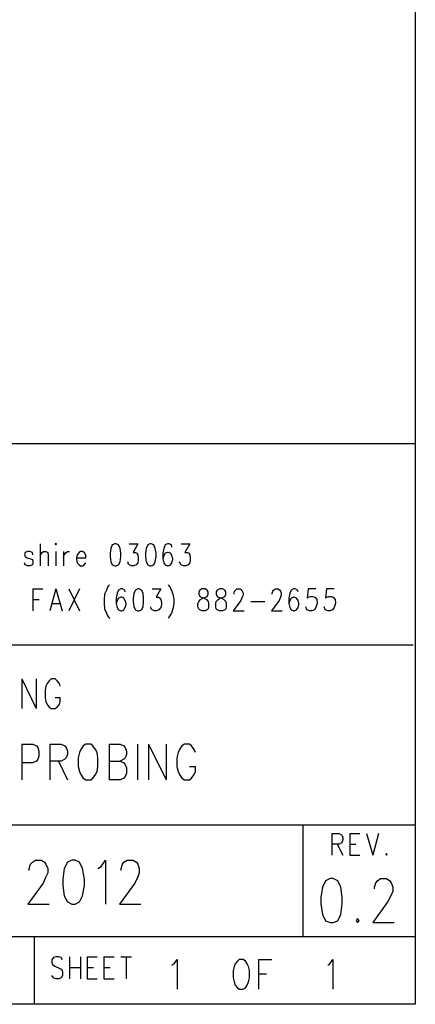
# Model space of a CAD drawing. Extents: x 11.9 to 28.1, y 10.8 to 21.2.
# Tile 7 of 8: x 27.2 to 28.1, y 10.8 to 13. Entities that reach past the tile are written whole.
import ezdxf

# ---------------------------------------------------------------- set-up
doc = ezdxf.new("R2010")
doc.units = 0
doc.header["$MEASUREMENT"] = 0
doc.layers.add('LAYNR1', color=2, linetype='Continuous')

msp = doc.modelspace()

# ---------------------------------------------------------------- linework, layer by layer
at = {"layer": 'LAYNR1', "color": 7}
for points in [[(28.093, 21.199), (28.093, 10.799)], [(23.389, 12.049), (28.093, 12.049)], [(28.093, 12.049), (28.093, 10.816)], [(27.24, 11.801), (27.239, 11.806), (27.233, 11.808), (27.228, 11.808), (27.223, 11.806), (27.221, 11.801), (27.223, 11.797), (27.227, 11.794)], [(27.256, 11.825), (27.256, 11.776)], [(27.256, 11.799), (27.261, 11.806), (27.264, 11.808), (27.269, 11.808), (27.273, 11.806), (27.274, 11.799), (27.274, 11.776)], [(27.291, 11.808), (27.291, 11.776)], [(27.308, 11.808), (27.308, 11.776)], [(27.308, 11.794), (27.31, 11.801), (27.314, 11.806), (27.317, 11.808), (27.322, 11.808)], [(27.358, 11.794), (27.358, 11.799), (27.356, 11.804), (27.354, 11.806), (27.351, 11.808), (27.346, 11.808), (27.343, 11.806), (27.339, 11.801), (27.337, 11.794)], [(27.423, 11.825), (27.417, 11.823), (27.414, 11.815), (27.412, 11.804), (27.412, 11.797), (27.414, 11.785), (27.417, 11.778), (27.423, 11.776)], [(27.426, 11.776), (27.431, 11.778), (27.435, 11.785), (27.436, 11.797), (27.436, 11.804), (27.435, 11.815), (27.431, 11.823), (27.426, 11.825), (27.423, 11.825)], [(27.455, 11.825), (27.474, 11.825), (27.464, 11.806), (27.469, 11.806), (27.472, 11.804), (27.474, 11.801), (27.475, 11.794)], [(27.501, 11.825), (27.496, 11.823), (27.493, 11.815), (27.491, 11.804), (27.491, 11.797), (27.493, 11.785), (27.496, 11.778), (27.501, 11.776)], [(27.504, 11.776), (27.51, 11.778), (27.513, 11.785), (27.515, 11.797), (27.515, 11.804), (27.513, 11.815), (27.51, 11.823), (27.504, 11.825), (27.501, 11.825)], [(27.55, 11.818), (27.549, 11.823), (27.544, 11.825), (27.54, 11.825), (27.535, 11.823), (27.532, 11.815), (27.53, 11.804), (27.53, 11.792), (27.532, 11.783), (27.535, 11.778), (27.54, 11.776)], [(27.542, 11.776), (27.547, 11.778), (27.55, 11.783), (27.552, 11.79), (27.552, 11.792), (27.55, 11.799), (27.547, 11.804), (27.542, 11.806), (27.54, 11.806), (27.535, 11.804), (27.532, 11.799), (27.53, 11.792)], [(27.571, 11.825), (27.59, 11.825), (27.579, 11.806), (27.585, 11.806), (27.588, 11.804), (27.59, 11.801), (27.591, 11.794)], [(27.228, 11.776), (27.223, 11.778), (27.221, 11.783)], [(27.227, 11.794), (27.235, 11.792), (27.239, 11.79), (27.24, 11.785), (27.24, 11.783), (27.239, 11.778), (27.233, 11.776)], [(27.337, 11.794), (27.358, 11.794)], [(27.337, 11.794), (27.337, 11.79), (27.339, 11.783), (27.343, 11.778), (27.346, 11.776)], [(27.351, 11.776), (27.354, 11.778), (27.358, 11.783)], [(27.46, 11.776), (27.455, 11.778), (27.453, 11.78), (27.452, 11.785)], [(27.475, 11.794), (27.475, 11.79), (27.474, 11.783), (27.47, 11.778), (27.465, 11.776)], [(27.576, 11.776), (27.571, 11.778), (27.569, 11.78), (27.567, 11.785)], [(27.591, 11.794), (27.591, 11.79), (27.59, 11.783), (27.586, 11.778), (27.581, 11.776)], [(27.233, 11.776), (27.228, 11.776)], [(27.346, 11.776), (27.351, 11.776)], [(27.423, 11.776), (27.426, 11.776)], [(27.465, 11.776), (27.46, 11.776)], [(27.501, 11.776), (27.504, 11.776)], [(27.54, 11.776), (27.542, 11.776)], [(27.581, 11.776), (27.576, 11.776)], [(27.24, 11.725), (27.24, 11.676)], [(27.24, 11.725), (27.262, 11.725)], [(27.291, 11.725), (27.278, 11.676)], [(27.291, 11.725), (27.305, 11.676)], [(27.32, 11.725), (27.344, 11.676)], [(27.344, 11.725), (27.32, 11.676)], [(27.411, 11.734), (27.407, 11.73), (27.404, 11.722), (27.4, 11.713)], [(27.446, 11.718), (27.445, 11.722), (27.44, 11.725), (27.436, 11.725), (27.431, 11.722), (27.428, 11.715), (27.426, 11.704), (27.426, 11.692), (27.428, 11.683), (27.431, 11.678), (27.436, 11.676)], [(27.474, 11.725), (27.469, 11.722), (27.465, 11.715), (27.464, 11.704), (27.464, 11.697), (27.465, 11.685), (27.469, 11.678), (27.474, 11.676)], [(27.477, 11.676), (27.482, 11.678), (27.486, 11.685), (27.487, 11.697), (27.487, 11.704), (27.486, 11.715), (27.482, 11.722), (27.477, 11.725), (27.474, 11.725)], [(27.506, 11.725), (27.525, 11.725), (27.515, 11.706), (27.52, 11.706), (27.523, 11.704), (27.525, 11.701), (27.527, 11.694)], [(27.542, 11.734), (27.545, 11.73), (27.549, 11.722), (27.552, 11.713)], [(27.617, 11.725), (27.612, 11.722), (27.61, 11.718), (27.61, 11.713)], [(27.631, 11.713), (27.631, 11.718), (27.629, 11.722), (27.624, 11.725), (27.617, 11.725)], [(27.656, 11.725), (27.651, 11.722), (27.649, 11.718), (27.649, 11.713)], [(27.67, 11.713), (27.67, 11.718), (27.668, 11.722), (27.663, 11.725), (27.656, 11.725)], [(27.689, 11.713), (27.689, 11.715), (27.69, 11.72), (27.692, 11.722), (27.695, 11.725), (27.702, 11.725), (27.706, 11.722), (27.707, 11.72), (27.709, 11.715), (27.709, 11.711), (27.707, 11.706), (27.704, 11.699), (27.687, 11.676)], [(27.774, 11.713), (27.774, 11.715), (27.775, 11.72), (27.777, 11.722), (27.781, 11.725), (27.787, 11.725), (27.791, 11.722), (27.792, 11.72), (27.794, 11.715), (27.794, 11.711), (27.792, 11.706), (27.789, 11.699), (27.772, 11.676)], [(27.832, 11.718), (27.83, 11.722), (27.825, 11.725), (27.821, 11.725), (27.816, 11.722), (27.813, 11.715), (27.811, 11.704), (27.811, 11.692), (27.813, 11.683), (27.816, 11.678), (27.821, 11.676)], [(27.871, 11.725), (27.854, 11.725), (27.852, 11.704), (27.854, 11.706), (27.859, 11.708), (27.864, 11.708), (27.869, 11.706), (27.873, 11.701), (27.874, 11.694)], [(27.912, 11.725), (27.895, 11.725), (27.893, 11.704), (27.895, 11.706), (27.9, 11.708), (27.905, 11.708), (27.91, 11.706), (27.914, 11.701), (27.915, 11.694)], [(27.24, 11.701), (27.254, 11.701)], [(27.4, 11.713), (27.399, 11.701), (27.399, 11.692), (27.4, 11.68), (27.404, 11.671), (27.407, 11.664), (27.411, 11.659)], [(27.438, 11.676), (27.443, 11.678), (27.446, 11.683), (27.448, 11.69), (27.448, 11.692), (27.446, 11.699), (27.443, 11.704), (27.438, 11.706), (27.436, 11.706), (27.431, 11.704), (27.428, 11.699), (27.426, 11.692)], [(27.552, 11.713), (27.554, 11.701), (27.554, 11.692), (27.552, 11.68), (27.549, 11.671), (27.545, 11.664), (27.542, 11.659)], [(27.617, 11.676), (27.612, 11.678), (27.61, 11.68), (27.608, 11.685), (27.608, 11.692), (27.61, 11.697), (27.614, 11.701), (27.619, 11.704), (27.625, 11.706), (27.629, 11.708), (27.631, 11.713)], [(27.61, 11.713), (27.612, 11.708), (27.615, 11.706), (27.622, 11.704), (27.627, 11.701), (27.631, 11.697), (27.632, 11.692), (27.632, 11.685), (27.631, 11.68), (27.629, 11.678), (27.624, 11.676)], [(27.656, 11.676), (27.651, 11.678), (27.649, 11.68), (27.648, 11.685), (27.648, 11.692), (27.649, 11.697), (27.653, 11.701), (27.658, 11.704), (27.665, 11.706), (27.668, 11.708), (27.67, 11.713)], [(27.649, 11.713), (27.651, 11.708), (27.654, 11.706), (27.661, 11.704), (27.666, 11.701), (27.67, 11.697), (27.671, 11.692), (27.671, 11.685), (27.67, 11.68), (27.668, 11.678), (27.663, 11.676)], [(27.726, 11.697), (27.757, 11.697)], [(27.823, 11.676), (27.828, 11.678), (27.832, 11.683), (27.833, 11.69), (27.833, 11.692), (27.832, 11.699), (27.828, 11.704), (27.823, 11.706), (27.821, 11.706), (27.816, 11.704), (27.813, 11.699), (27.811, 11.692)], [(27.283, 11.692), (27.3, 11.692)], [(27.436, 11.676), (27.438, 11.676)], [(27.474, 11.676), (27.477, 11.676)], [(27.511, 11.676), (27.506, 11.678), (27.504, 11.68), (27.503, 11.685)], [(27.516, 11.676), (27.511, 11.676)], [(27.527, 11.694), (27.527, 11.69), (27.525, 11.683), (27.521, 11.678), (27.516, 11.676)], [(27.624, 11.676), (27.617, 11.676)], [(27.663, 11.676), (27.656, 11.676)], [(27.687, 11.676), (27.711, 11.676)], [(27.772, 11.676), (27.796, 11.676)], [(27.821, 11.676), (27.823, 11.676)], [(27.857, 11.676), (27.852, 11.678), (27.85, 11.68), (27.849, 11.685)], [(27.862, 11.676), (27.857, 11.676)], [(27.874, 11.694), (27.873, 11.69), (27.871, 11.683), (27.868, 11.678), (27.862, 11.676)], [(27.898, 11.676), (27.893, 11.678), (27.891, 11.68), (27.89, 11.685)], [(27.903, 11.676), (27.898, 11.676)], [(27.915, 11.694), (27.914, 11.69), (27.912, 11.683), (27.908, 11.678), (27.903, 11.676)], [(28.088, 11.599), (25.593, 11.599)], [(27.215, 11.524), (27.215, 11.458)], [(27.215, 11.524), (27.247, 11.458)], [(27.247, 11.524), (27.247, 11.458)], [(27.301, 11.508), (27.299, 11.514), (27.294, 11.52), (27.29, 11.524), (27.281, 11.524), (27.276, 11.52), (27.272, 11.514), (27.269, 11.508), (27.267, 11.499), (27.267, 11.483), (27.269, 11.474), (27.272, 11.467), (27.276, 11.461), (27.281, 11.458), (27.29, 11.458), (27.294, 11.461), (27.299, 11.467), (27.301, 11.474), (27.301, 11.483)], [(27.29, 11.483), (27.301, 11.483)], [(27.215, 11.379), (27.215, 11.299)], [(27.215, 11.379), (27.24, 11.379), (27.248, 11.375), (27.251, 11.371), (27.253, 11.363), (27.253, 11.352), (27.251, 11.345), (27.248, 11.341), (27.24, 11.337), (27.215, 11.337)], [(27.278, 11.379), (27.278, 11.299)], [(27.278, 11.379), (27.303, 11.379), (27.311, 11.375), (27.314, 11.371), (27.317, 11.363), (27.317, 11.356), (27.314, 11.348), (27.311, 11.345), (27.303, 11.341), (27.278, 11.341)], [(27.41, 11.379), (27.41, 11.299)], [(27.41, 11.379), (27.435, 11.379), (27.443, 11.375), (27.446, 11.371), (27.449, 11.363), (27.449, 11.356), (27.446, 11.348), (27.443, 11.345), (27.435, 11.341)], [(27.473, 11.379), (27.473, 11.299)], [(27.498, 11.379), (27.498, 11.299)], [(27.498, 11.379), (27.537, 11.299)], [(27.537, 11.379), (27.537, 11.299)], [(27.603, 11.36), (27.6, 11.367), (27.594, 11.375), (27.589, 11.379), (27.578, 11.379), (27.572, 11.375), (27.567, 11.367), (27.564, 11.36), (27.561, 11.348), (27.561, 11.329), (27.564, 11.318), (27.567, 11.311), (27.572, 11.303), (27.578, 11.299), (27.589, 11.299), (27.594, 11.303), (27.6, 11.311), (27.603, 11.318), (27.603, 11.329)], [(27.297, 11.341), (27.317, 11.299)], [(27.41, 11.341), (27.435, 11.341), (27.443, 11.337), (27.446, 11.333), (27.449, 11.326), (27.449, 11.314), (27.446, 11.307), (27.443, 11.303), (27.435, 11.299), (27.41, 11.299)], [(27.589, 11.329), (27.603, 11.329)], [(25.593, 11.199), (28.093, 11.199)], [(27.843, 10.949), (27.843, 11.199)], [(28.093, 11.199), (28.093, 10.949)], [(27.907, 11.18), (27.907, 11.131)], [(27.907, 11.18), (27.923, 11.18), (27.928, 11.177), (27.93, 11.175), (27.931, 11.17), (27.931, 11.166), (27.93, 11.161), (27.928, 11.159), (27.923, 11.156), (27.907, 11.156)], [(27.947, 11.18), (27.947, 11.131)], [(27.947, 11.18), (27.969, 11.18)], [(27.984, 11.18), (27.998, 11.131)], [(28.011, 11.18), (27.998, 11.131)], [(27.919, 11.156), (27.931, 11.131)], [(27.947, 11.156), (27.96, 11.156)], [(27.947, 11.131), (27.969, 11.131)], [(28.029, 11.135), (28.027, 11.133), (28.029, 11.131)], [(28.029, 11.131), (28.03, 11.133), (28.029, 11.135)], [(27.232, 11.097), (27.232, 11.102), (27.235, 11.111), (27.239, 11.116), (27.246, 11.12), (27.259, 11.12), (27.266, 11.116), (27.269, 11.111), (27.273, 11.102), (27.273, 11.092), (27.269, 11.083), (27.263, 11.069), (27.229, 11.022), (27.276, 11.022)], [(27.385, 11.102), (27.392, 11.106), (27.402, 11.12), (27.402, 11.022)], [(27.437, 11.097), (27.437, 11.102), (27.44, 11.111), (27.443, 11.116), (27.45, 11.12), (27.464, 11.12), (27.471, 11.116), (27.474, 11.111), (27.477, 11.102), (27.477, 11.092), (27.474, 11.083), (27.467, 11.069), (27.433, 11.022), (27.481, 11.022)], [(27.893, 11.074), (27.886, 11.06), (27.882, 11.037)], [(27.903, 11.079), (27.893, 11.074)], [(27.92, 11.074), (27.91, 11.079), (27.903, 11.079)], [(27.93, 11.037), (27.927, 11.06), (27.92, 11.074)], [(28.036, 11.074), (28.039, 11.07), (28.043, 11.06), (28.043, 11.051), (28.039, 11.042), (28.032, 11.028), (27.998, 10.981)], [(28.002, 11.056), (28.002, 11.06), (28.005, 11.07), (28.009, 11.074)], [(28.009, 11.074), (28.015, 11.079), (28.029, 11.079), (28.036, 11.074)], [(27.882, 11.037), (27.882, 11.023), (27.886, 10.999)], [(27.927, 10.999), (27.93, 11.023), (27.93, 11.037)], [(27.886, 10.999), (27.893, 10.985), (27.903, 10.981)], [(27.91, 10.981), (27.92, 10.985), (27.927, 10.999)], [(27.903, 10.981), (27.91, 10.981)], [(27.964, 10.99), (27.961, 10.985), (27.964, 10.981)], [(27.964, 10.981), (27.968, 10.985), (27.964, 10.99)], [(27.998, 10.981), (28.046, 10.981)], [(28.093, 10.949), (24.442, 10.949)], [(27.243, 10.949), (27.243, 10.799)], [(27.306, 10.898), (27.303, 10.903), (27.298, 10.905), (27.291, 10.905), (27.286, 10.903), (27.282, 10.898), (27.282, 10.893)], [(27.282, 10.893), (27.284, 10.888), (27.286, 10.886), (27.289, 10.884), (27.3, 10.879), (27.303, 10.877), (27.305, 10.874)], [(27.322, 10.905), (27.322, 10.856)], [(27.346, 10.905), (27.346, 10.856)], [(27.361, 10.905), (27.361, 10.856)], [(27.361, 10.905), (27.383, 10.905)], [(27.398, 10.905), (27.398, 10.856)], [(27.398, 10.905), (27.421, 10.905)], [(27.436, 10.905), (27.46, 10.905)], [(27.448, 10.905), (27.448, 10.856)], [(27.55, 10.886), (27.555, 10.889), (27.562, 10.899), (27.562, 10.833)], [(27.743, 10.899), (27.743, 10.833)], [(27.743, 10.899), (27.773, 10.899)], [(27.898, 10.886), (27.902, 10.889), (27.909, 10.899), (27.909, 10.833)], [(27.291, 10.856), (27.286, 10.858), (27.282, 10.863)], [(27.305, 10.874), (27.306, 10.87), (27.306, 10.863), (27.303, 10.858), (27.298, 10.856)], [(27.322, 10.881), (27.346, 10.881)], [(27.361, 10.881), (27.375, 10.881)], [(27.398, 10.881), (27.412, 10.881)], [(27.743, 10.867), (27.761, 10.867)], [(27.298, 10.856), (27.291, 10.856)], [(27.361, 10.856), (27.383, 10.856)], [(27.398, 10.856), (27.421, 10.856)], [(28.093, 10.799), (11.892, 10.799)], [(28.088, 10.799), (23.389, 10.799)], [(27.243, 10.799), (26.192, 10.799)]]:
    msp.add_lwpolyline(points, dxfattribs=at)
for points in [[(27.29, 11.825), (27.291, 11.823), (27.293, 11.825), (27.291, 11.827), (27.29, 11.825)], [(27.358, 11.379), (27.352, 11.375), (27.347, 11.367), (27.344, 11.36), (27.341, 11.348), (27.341, 11.329), (27.344, 11.318), (27.347, 11.311), (27.352, 11.303), (27.358, 11.299), (27.369, 11.299), (27.374, 11.303), (27.38, 11.311), (27.383, 11.318), (27.385, 11.329), (27.385, 11.348), (27.383, 11.36), (27.38, 11.367), (27.374, 11.375), (27.369, 11.379), (27.358, 11.379)], [(27.327, 11.12), (27.317, 11.116), (27.31, 11.102), (27.307, 11.078), (27.307, 11.064), (27.31, 11.041), (27.317, 11.027), (27.327, 11.022), (27.334, 11.022), (27.344, 11.027), (27.351, 11.041), (27.355, 11.064), (27.355, 11.078), (27.351, 11.102), (27.344, 11.116), (27.334, 11.12), (27.327, 11.12)], [(27.7, 10.899), (27.696, 10.895), (27.691, 10.889), (27.689, 10.883), (27.687, 10.874), (27.687, 10.858), (27.689, 10.849), (27.691, 10.842), (27.696, 10.836), (27.7, 10.833), (27.709, 10.833), (27.714, 10.836), (27.718, 10.842), (27.721, 10.849), (27.723, 10.858), (27.723, 10.874), (27.721, 10.883), (27.718, 10.889), (27.714, 10.895), (27.709, 10.899), (27.7, 10.899)]]:
    msp.add_lwpolyline(points, close=True, dxfattribs=at)

doc.saveas('drawing.dxf')
